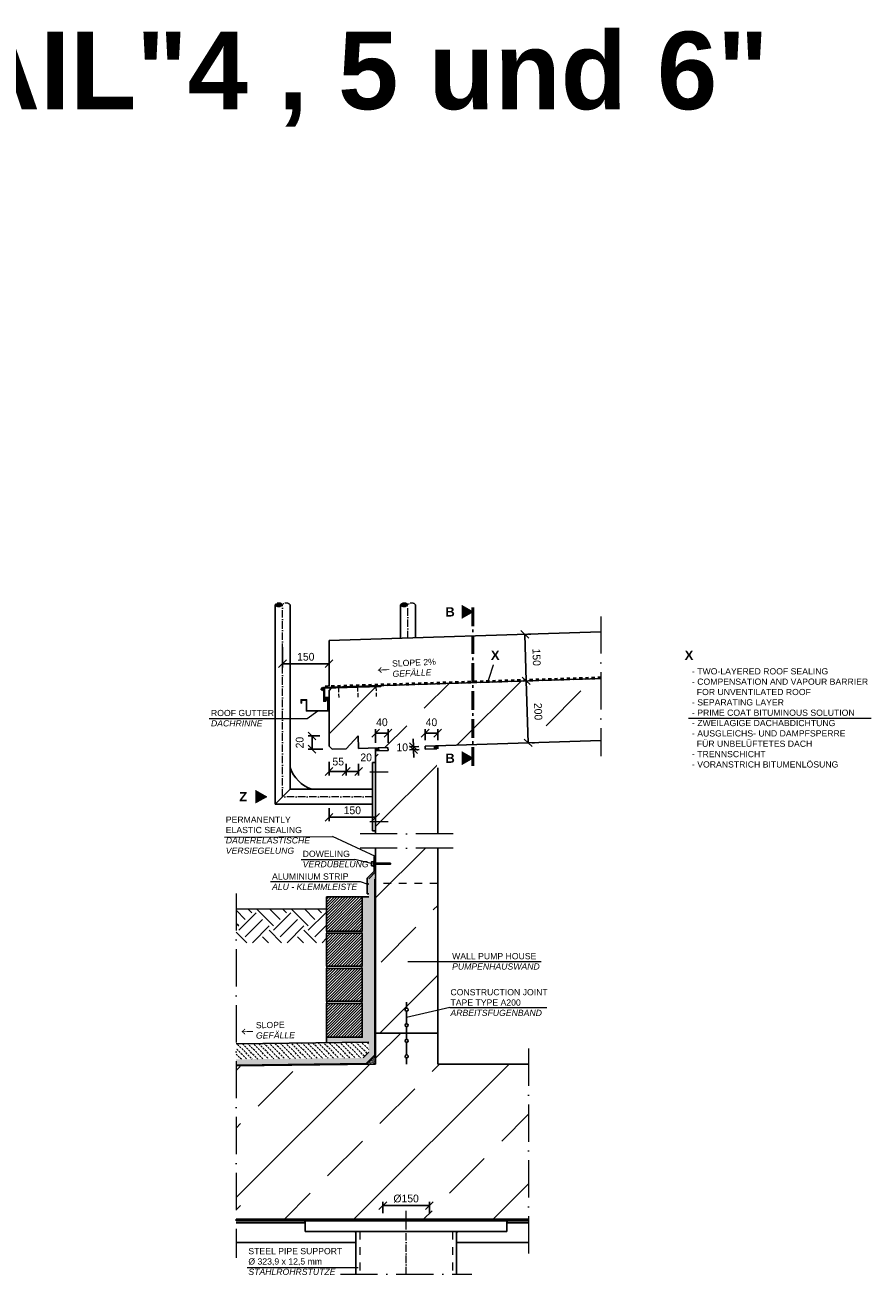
# Model space of a CAD drawing. Header units: millimetres. Extents: x 58700 to 76644, y 967 to 11123.
# Tile 252 of 256: x 63102 to 65830, y 7095 to 11123. Entities that reach past the tile are written whole.
import ezdxf

# ---------------------------------------------------------------- set-up
doc = ezdxf.new("R2010")
doc.units = ezdxf.units.MM
for name, pattern in [('ACAD_ISO10W100', [18, 12, -3, 0, -3]), ('JIS_02_1.0', [2, 1, -1]), ('MITTE2', [28.575, 19.05, -3.175, 3.175, -3.175])]:
    doc.linetypes.add(name, pattern=pattern)
doc.layers.add('0_0_1_im Papierbereich gezeichnet', color=7, linetype='Continuous')
doc.layers.add('Bemaßung', color=7, linetype='Continuous', lineweight=13)
doc.layers.add('Beschriftung', color=7, linetype='Continuous', lineweight=15)
doc.styles.add('LBB3.5M1000', font='isocp.shx', dxfattribs={"height": 3.5})
doc.dimstyles.new('DIN', dxfattribs={"dimtxt": 2.5, "dimasz": 2.5, "dimexe": 1.25, "dimexo": 0.625, "dimtad": 1, "dimtih": 1, "dimdec": 4, "dimdsep": 46, "dimlunit": 6, "dimtxsty": 'Standard', "dimcen": 2.5, "dimadec": 0, "dimazin": 0, "dimtfac": 1, "dimtdec": 4, "dimtmove": 0, "dimatfit": 3, "dimfxl": 0, "dimtvp": 1, "dimtolj": 1, "dimtzin": 0, "dimarcsym": 0})
pattern_1 = [(45, (27543.5, 66811.9), (-224.5064, 224.5064), []), (45, (27768, 66811.9), (-224.5064, 224.5064), [158.75, -79.375])]
pattern_2 = [(45, (151128.5, 66811.9), (-224.5064, 224.5064), []), (45, (151353, 66811.9), (-224.5064, 224.5064), [158.75, -79.375])]

# ---------------------------------------------------------------- blocks, each defined once
blk = doc.blocks.new('_Oblique')
at = {"color": 0, "linetype": 'ByBlock', "lineweight": -2}
blk.add_line((-0.5, -0.5), (0.5, 0.5), dxfattribs=at)
blk = doc.blocks.new('*D129')
at = {"layer": 'Bemaßung', "color": 0, "lineweight": -2, "transparency": 16777216}
for p, q in [((64256.2, 7294.8), (64256.2, 7331.2)), ((64256.2, 7318.7), (64406.2, 7318.7)), ((64406.2, 7294.8), (64406.2, 7331.2))]:
    blk.add_line(p, q, dxfattribs=at)
at = {"layer": 'DEFPOINTS', "color": 0, "transparency": 16777216}
for p in [(64406.2, 7318.7), (64256.2, 7274.8), (64406.2, 7274.8)]:
    blk.add_point(p, dxfattribs=at)
at = {"layer": 'Bemaßung', "color": 0, "lineweight": -2, "transparency": 16777216, "xscale": 25, "yscale": 25, "zscale": 25, "rotation": 180}
blk.add_blockref('_Oblique', (64256.2, 7318.7), dxfattribs=at)
at = {"layer": 'Bemaßung', "color": 0, "lineweight": -2, "transparency": 16777216, "xscale": 25, "yscale": 25, "zscale": 25}
blk.add_blockref('_Oblique', (64406.2, 7318.7), dxfattribs=at)
at = {"layer": 'Bemaßung', "color": 0, "transparency": 16777216, "insert": (64331.2, 7341.2), "char_height": 25, "attachment_point": 5}
blk.add_mtext('\\A1;%%c150', dxfattribs=at)
blk = doc.blocks.new('*D123')
at = {"layer": 'Bemaßung', "color": 0, "lineweight": -2, "transparency": 16777216}
for p, q in [((63932.7, 9118.1), (63932.7, 9052.3)), ((63932.7, 9064.8), (64082.7, 9064.8)), ((64082.7, 9093.9), (64082.7, 9052.3))]:
    blk.add_line(p, q, dxfattribs=at)
at = {"layer": 'DEFPOINTS', "color": 0, "transparency": 16777216}
for p in [(63932.7, 9138.1), (64082.7, 9113.9), (64082.7, 9064.8)]:
    blk.add_point(p, dxfattribs=at)
at = {"layer": 'Bemaßung', "color": 0, "lineweight": -2, "transparency": 16777216, "xscale": 25, "yscale": 25, "zscale": 25, "rotation": 180}
blk.add_blockref('_Oblique', (63932.7, 9064.8), dxfattribs=at)
at = {"layer": 'Bemaßung', "color": 0, "lineweight": -2, "transparency": 16777216, "xscale": 25, "yscale": 25, "zscale": 25}
blk.add_blockref('_Oblique', (64082.7, 9064.8), dxfattribs=at)
at = {"layer": 'Bemaßung', "color": 0, "transparency": 16777216, "insert": (64007.7, 9087.3), "char_height": 25, "attachment_point": 5}
blk.add_mtext('\\A1;150', dxfattribs=at)
blk = doc.blocks.new('*D130')
at = {"layer": 'Bemaßung', "color": 0, "lineweight": -2, "transparency": 16777216}
for p, q in [((64354.6, 8797.9), (64353.8, 8822.9)), ((64372.6, 8798.5), (64342.1, 8797.5)), ((64373, 8788.5), (64342.4, 8787.5)), ((64354.6, 8797.9), (64354.9, 8787.9)), ((64354.9, 8787.9), (64355.7, 8762.9))]:
    blk.add_line(p, q, dxfattribs=at)
at = {"layer": 'DEFPOINTS', "color": 0, "transparency": 16777216}
for p in [(64354.9, 8787.9), (64392.6, 8799.1), (64393, 8789.1)]:
    blk.add_point(p, dxfattribs=at)
at = {"layer": 'Bemaßung', "color": 0, "lineweight": -2, "transparency": 16777216, "xscale": 25, "yscale": 25, "zscale": 25}
for p, rotation in [((64354.6, 8797.9), 271.8477958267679), ((64354.9, 8787.9), 91.84779582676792)]:
    blk.add_blockref('_Oblique', p, dxfattribs=dict(at, rotation=rotation))
at = {"layer": 'Bemaßung', "color": 0, "transparency": 16777216, "insert": (64318.7, 8795.4), "char_height": 25, "attachment_point": 5}
blk.add_mtext('\\A1;10', dxfattribs=at)
blk = doc.blocks.new('*D131')
at = {"layer": 'Bemaßung', "color": 0, "lineweight": -2, "transparency": 16777216}
for p, q in [((64392.6, 8819.1), (64392.6, 8853.7)), ((64392.6, 8841.2), (64432.9, 8841.2)), ((64432.9, 8819.1), (64432.9, 8853.7))]:
    blk.add_line(p, q, dxfattribs=at)
at = {"layer": 'DEFPOINTS', "color": 0, "transparency": 16777216}
for p in [(64432.9, 8841.2), (64392.6, 8799.1), (64432.9, 8799.1)]:
    blk.add_point(p, dxfattribs=at)
at = {"layer": 'Bemaßung', "color": 0, "lineweight": -2, "transparency": 16777216, "xscale": 25, "yscale": 25, "zscale": 25, "rotation": 180}
blk.add_blockref('_Oblique', (64392.6, 8841.2), dxfattribs=at)
at = {"layer": 'Bemaßung', "color": 0, "lineweight": -2, "transparency": 16777216, "xscale": 25, "yscale": 25, "zscale": 25}
blk.add_blockref('_Oblique', (64432.9, 8841.2), dxfattribs=at)
at = {"layer": 'Bemaßung', "color": 0, "transparency": 16777216, "insert": (64412.8, 8876.2), "char_height": 25, "attachment_point": 5}
blk.add_mtext('\\A1;40', dxfattribs=at)
blk = doc.blocks.new('*D124')
at = {"layer": 'Bemaßung', "color": 0, "lineweight": -2, "transparency": 16777216}
for p, q in [((64232.9, 8810.3), (64232.9, 8853.7)), ((64232.9, 8841.2), (64272.8, 8841.2)), ((64272.8, 8810.3), (64272.8, 8853.7))]:
    blk.add_line(p, q, dxfattribs=at)
at = {"layer": 'DEFPOINTS', "color": 0, "transparency": 16777216}
for p in [(64272.8, 8841.2), (64232.9, 8790.3), (64272.8, 8790.3)]:
    blk.add_point(p, dxfattribs=at)
at = {"layer": 'Bemaßung', "color": 0, "lineweight": -2, "transparency": 16777216, "xscale": 25, "yscale": 25, "zscale": 25, "rotation": 180}
blk.add_blockref('_Oblique', (64232.9, 8841.2), dxfattribs=at)
at = {"layer": 'Bemaßung', "color": 0, "lineweight": -2, "transparency": 16777216, "xscale": 25, "yscale": 25, "zscale": 25}
blk.add_blockref('_Oblique', (64272.8, 8841.2), dxfattribs=at)
at = {"layer": 'Bemaßung', "color": 0, "transparency": 16777216, "insert": (64253.1, 8876.2), "char_height": 25, "attachment_point": 5}
blk.add_mtext('\\A1;40', dxfattribs=at)
blk = doc.blocks.new('*D125')
at = {"layer": 'Bemaßung', "color": 0, "lineweight": -2, "transparency": 16777216}
for p, q in [((64718.4, 9009.7), (64724.8, 8809.8)), ((64738.4, 9010.4), (64730.9, 9010.1)), ((64744.8, 8810.5), (64737.3, 8810.3))]:
    blk.add_line(p, q, dxfattribs=at)
at = {"layer": 'DEFPOINTS', "color": 0, "transparency": 16777216}
for p in [(64718.4, 9009.7), (64724.8, 8809.8), (64724.8, 8809.8)]:
    blk.add_point(p, dxfattribs=at)
at = {"layer": 'Bemaßung', "color": 0, "lineweight": -2, "transparency": 16777216, "xscale": 25, "yscale": 25, "zscale": 25}
for p, rotation in [((64718.4, 9009.7), 91.84779582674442), ((64724.8, 8809.8), 271.8477958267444)]:
    blk.add_blockref('_Oblique', p, dxfattribs=dict(at, rotation=rotation))
at = {"layer": 'Bemaßung', "color": 0, "transparency": 16777216, "insert": (64757, 8910.9), "char_height": 25, "attachment_point": 5, "rotation": 271.8478}
blk.add_mtext('\\A1;200', dxfattribs=at)
blk = doc.blocks.new('*D132')
at = {"layer": 'Bemaßung', "color": 0, "lineweight": -2, "transparency": 16777216}
for p, q in [((64718.4, 9009.7), (64713.6, 9159.7)), ((64733.5, 9160.3), (64726, 9160.1)), ((64738.4, 9010.4), (64730.9, 9010.1))]:
    blk.add_line(p, q, dxfattribs=at)
at = {"layer": 'DEFPOINTS', "color": 0, "transparency": 16777216}
for p in [(64713.6, 9159.7), (64713.6, 9159.7), (64718.4, 9009.7)]:
    blk.add_point(p, dxfattribs=at)
at = {"layer": 'Bemaßung', "color": 0, "lineweight": -2, "transparency": 16777216, "xscale": 25, "yscale": 25, "zscale": 25}
for p, rotation in [((64713.6, 9159.7), 91.84779582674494), ((64718.4, 9009.7), 271.8477958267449)]:
    blk.add_blockref('_Oblique', p, dxfattribs=dict(at, rotation=rotation))
at = {"layer": 'Bemaßung', "color": 0, "transparency": 16777216, "insert": (64751.6, 9085.9), "char_height": 25, "attachment_point": 5, "rotation": 271.8478}
blk.add_mtext('\\A1;150', dxfattribs=at)
blk = doc.blocks.new('*D133')
at = {"layer": 'Bemaßung', "color": 0, "lineweight": -2, "transparency": 16777216}
for p, q in [((64082.7, 8599.1), (64082.7, 8557.5)), ((64232.9, 8599.1), (64232.9, 8557.5)), ((64082.7, 8570), (64232.9, 8570))]:
    blk.add_line(p, q, dxfattribs=at)
at = {"layer": 'DEFPOINTS', "color": 0, "transparency": 16777216}
for p in [(64082.7, 8799.1), (64232.9, 8799.1), (64232.9, 8570)]:
    blk.add_point(p, dxfattribs=at)
at = {"layer": 'Bemaßung', "color": 0, "lineweight": -2, "transparency": 16777216, "xscale": 25, "yscale": 25, "zscale": 25, "rotation": 180}
blk.add_blockref('_Oblique', (64082.7, 8570), dxfattribs=at)
at = {"layer": 'Bemaßung', "color": 0, "lineweight": -2, "transparency": 16777216, "xscale": 25, "yscale": 25, "zscale": 25}
blk.add_blockref('_Oblique', (64232.9, 8570), dxfattribs=at)
at = {"layer": 'Bemaßung', "color": 0, "transparency": 16777216, "insert": (64157.8, 8592.5), "char_height": 25, "attachment_point": 5}
blk.add_mtext('\\A1;150', dxfattribs=at)
blk = doc.blocks.new('*D126')
at = {"layer": 'Bemaßung', "color": 0, "lineweight": -2, "transparency": 16777216}
for p, q in [((64082.7, 8749.1), (64082.7, 8705.2)), ((64082.7, 8717.7), (64138, 8717.7)), ((64138, 8740.9), (64138, 8705.2))]:
    blk.add_line(p, q, dxfattribs=at)
at = {"layer": 'DEFPOINTS', "color": 0, "transparency": 16777216}
for p in [(64082.7, 8799.1), (64138, 8790.9), (64138, 8717.7)]:
    blk.add_point(p, dxfattribs=at)
at = {"layer": 'Bemaßung', "color": 0, "lineweight": -2, "transparency": 16777216, "xscale": 25, "yscale": 25, "zscale": 25, "rotation": 180}
blk.add_blockref('_Oblique', (64082.7, 8717.7), dxfattribs=at)
at = {"layer": 'Bemaßung', "color": 0, "lineweight": -2, "transparency": 16777216, "xscale": 25, "yscale": 25, "zscale": 25}
blk.add_blockref('_Oblique', (64138, 8717.7), dxfattribs=at)
at = {"layer": 'Bemaßung', "color": 0, "transparency": 16777216, "insert": (64112.3, 8749.5), "char_height": 25, "attachment_point": 5}
blk.add_mtext('\\A1;55', dxfattribs=at)
blk = doc.blocks.new('*D134')
at = {"layer": 'Bemaßung', "color": 0, "lineweight": -2, "transparency": 16777216}
for p, q in [((64138, 8742.2), (64138, 8705.2)), ((64178, 8742.2), (64178, 8705.2)), ((64178, 8717.7), (64138, 8717.7))]:
    blk.add_line(p, q, dxfattribs=at)
at = {"layer": 'DEFPOINTS', "color": 0, "transparency": 16777216}
for p in [(64138, 8792.2), (64178, 8792.2), (64138, 8717.7)]:
    blk.add_point(p, dxfattribs=at)
at = {"layer": 'Bemaßung', "color": 0, "lineweight": -2, "transparency": 16777216, "xscale": 25, "yscale": 25, "zscale": 25, "rotation": 180}
blk.add_blockref('_Oblique', (64138, 8717.7), dxfattribs=at)
at = {"layer": 'Bemaßung', "color": 0, "lineweight": -2, "transparency": 16777216, "xscale": 25, "yscale": 25, "zscale": 25}
blk.add_blockref('_Oblique', (64178, 8717.7), dxfattribs=at)
at = {"layer": 'Bemaßung', "color": 0, "transparency": 16777216, "insert": (64202.3, 8763), "char_height": 25, "attachment_point": 5}
blk.add_mtext('\\A1;20', dxfattribs=at)
blk = doc.blocks.new('*D127')
at = {"layer": 'Bemaßung', "color": 0, "lineweight": -2, "transparency": 16777216}
for p, q in [((64052.7, 8832.2), (64015.5, 8832.2)), ((64028, 8832.2), (64028, 8789.5)), ((64063, 8789.5), (64015.5, 8789.5))]:
    blk.add_line(p, q, dxfattribs=at)
at = {"layer": 'DEFPOINTS', "color": 0, "transparency": 16777216}
for p in [(64082.7, 8832.2), (64028, 8789.5), (64093, 8789.5)]:
    blk.add_point(p, dxfattribs=at)
at = {"layer": 'Bemaßung', "color": 0, "lineweight": -2, "transparency": 16777216, "xscale": 25, "yscale": 25, "zscale": 25}
for p, rotation in [((64028, 8832.2), 90), ((64028, 8789.5), 270)]:
    blk.add_blockref('_Oblique', p, dxfattribs=dict(at, rotation=rotation))
at = {"layer": 'Bemaßung', "color": 0, "transparency": 16777216, "insert": (63988, 8810.8), "char_height": 25, "attachment_point": 5, "rotation": 90}
blk.add_mtext('\\A1;20', dxfattribs=at)

msp = doc.modelspace()

# ---------------------------------------------------------------- hatches: boundary and pattern name
at = {"linetype": 'MITTE2', "lineweight": 9}
h = msp.add_hatch(dxfattribs=at)
h.set_pattern_fill('ANSI31', color=253, scale=0.5)
h.set_pattern_definition([(45, (3175.6349, 416.1536), (-1.122532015, 1.122532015), [])])
h.paths.add_polyline_path([(63908.54573, 9254.87038), (63932.69573, 9254.87038, 0.4781130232)])
h.paths.add_polyline_path([(63932.69573, 9254.87038), (63908.54573, 9254.87038, 0.4781130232)])
h = msp.add_hatch(dxfattribs=at)
h.set_pattern_fill('ANSI31', color=253, scale=0.5)
h.set_pattern_definition([(45, (3580.1334, 416.1536), (-1.122532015, 1.122532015), [])])
h.paths.add_polyline_path([(64313.04421, 9254.87038), (64337.19421, 9254.87038, 0.4781130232)])
h.paths.add_polyline_path([(64337.19421, 9254.87038), (64313.04421, 9254.87038, 0.4781130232)])
at = {"lineweight": 13}
h = msp.add_hatch(dxfattribs=at)
h.set_pattern_fill('ANSI33', color=256, scale=50, style=0)
h.set_pattern_definition([(45, (149028.05, 43944.08), (-224.5064, 224.5064), []), (45, (149252.55, 43944.08), (-224.5064, 224.5064), [158.75, -79.375])])
h.paths.add_polyline_path([(64249.82617, 8994.62907), (64249.9229, 8991.63063), (64089.46638, 8986.4541), (64082.69573, 8979.23203), (64082.69573, 8799.13838), (64093.01298, 8789.46602), (64137.98958, 8790.91703), (64176.67899, 8832.18601), (64177.96878, 8792.20681), (64272.91938, 8795.27004), (64273.24182, 8785.27524), (64272.93498, 8785.26534), (64232.93498, 8770.26274), (64232.93498, 8516.29012), (64432.93498, 8516.29012), (64432.93498, 8790.42715), (64393.17942, 8789.14458), (64392.85698, 8799.13938), (64959.39747, 8817.41672), (64959.39747, 9017.52077)])
h = msp.add_hatch(color=256)
h.dxf.hatch_style = 1
h.paths.add_polyline_path([(64242.60733, 8794.29213), (64232.93498, 8793.98009), (64232.93498, 8783.97489), (64242.92978, 8784.29733)])
h = msp.add_hatch(color=256)
h.dxf.hatch_style = 1
h.paths.add_polyline_path([(64432.93498, 8800.43235), (64422.61773, 8800.0995), (64422.94018, 8790.1047), (64432.93498, 8790.42715)])
h = msp.add_hatch(dxfattribs=at)
h.set_pattern_fill('ANSI33', color=256, scale=50, style=0)
h.set_pattern_definition(pattern_1)
edge = h.paths.add_edge_path()
edge.add_line((64432.93498, 8471.00446), (64232.93498, 8471.00446))
edge.add_line((64232.93498, 8471.00446), (64232.93498, 8099.67753))
edge.add_arc((64310.78336, 7544.04132), 561.06325, 77.42516904, 97.97560922, ccw=False)
edge.add_line((64432.93498, 8091.64606), (64432.93498, 8471.00446))
for color, points in [(250, [(64232.92758, 8444.13684), (64227.92758, 8444.13684), (64227.92758, 8396.20791), (64205.50413, 8373.78445), (64205.50413, 8323.78445), (64210.50468, 8323.78451), (64210.50413, 8371.71338), (64232.92758, 8394.13684)]), (256, [(64232.92732, 8444.13671), (64231.67936, 8445.58462), (64231.36439, 8444.68226), (64231.04942, 8443.77989)]), (254, [(63782.93498, 7789.857), (63782.93498, 7784.85637), (64194.69898, 7790.09053), (64215.51056, 7810.90211), (64215.50415, 8369.64234), (64232.92795, 8387.06614), (64229.39242, 8390.60167), (64210.50413, 8371.71338), (64210.51054, 7812.97316), (64192.60189, 7795.06451)]), (250, [(63782.93498, 7784.85637), (63782.93498, 7774.85558), (64198.89365, 7780.14307), (64225.51061, 7806.76003), (64225.5042, 8365.50025), (64232.92811, 8372.92416), (64225.85704, 8379.99523), (64215.50415, 8369.64234), (64215.51056, 7810.90211), (64194.69898, 7790.09053)]), (253, [(63782.93498, 7771.37795), (63782.93498, 7768.95395), (64203.67072, 7774.42101), (64232.93465, 7803.68494), (64232.92811, 8372.92416), (64230.50414, 8370.50019), (64230.51063, 7804.68898), (64202.65344, 7776.83179)]), (254, [(63782.93498, 7774.85558), (63782.93498, 7771.37795), (64202.65344, 7776.83179), (64230.51063, 7804.68898), (64230.50414, 8370.50019), (64225.5042, 8365.50025), (64225.51061, 7806.76003), (64198.89365, 7780.14307)])]:
    msp.add_hatch(color=color).paths.add_polyline_path(points)
h = msp.add_hatch(dxfattribs=at)
h.set_pattern_fill('ANSI31', color=256, scale=0.4, style=0)
h.set_pattern_definition([(45, (46514.8569, -1738.3126), (-0.89802561, 0.89802561), [])])
h.paths.add_polyline_path([(64227.92758, 8418.60219), (64280.43525, 8418.60219), (64280.43525, 8421.74255), (64227.92758, 8421.74255)])
h = msp.add_hatch(color=0)
edge = h.paths.add_edge_path()
edge.add_arc((64208.01812, 8354.88995), 1.21198, 0, 360)
h = msp.add_hatch()
h.set_pattern_fill('AR-SAND', color=256, scale=0.2, style=0)
h.paths.add_polyline_path([(64210.5048, 8313.31713), (64189.50753, 8313.31713), (64189.50753, 8200.31713), (64189.50753, 8087.31713), (64189.50753, 7974.31713), (64189.50753, 7861.31713), (64074.50753, 7861.31713), (64074.50753, 7843.7533), (64210.51016, 7845.5707)])
h = msp.add_hatch(dxfattribs=at)
h.set_pattern_fill('ANSI31', color=0, scale=2, style=0)
h.set_pattern_definition([(45, (53271.4395, 1885.2426), (-4.490128, 4.490128), [])])
h.paths.add_polyline_path([(64189.50753, 8313.31713), (64074.50753, 8313.31713), (64074.50753, 8203.31713), (64189.50753, 8203.31713)])
h = msp.add_hatch()
h.set_pattern_fill('EARTH', color=253, scale=12.5, angle=45, style=0)
h.set_pattern_definition([(135, (89609.51, 45824.58), (-7e-15, 112.2532), [79.375, -79.375]), (135, (89630.56, 45845.63), (-7e-15, 112.2532), [79.375, -79.375]), (135, (89651.61, 45866.675), (-7e-15, 112.2532), [79.375, -79.375]), (45, (89651.61, 45880.71), (112.2532, 7e-15), [79.375, -79.375]), (45, (89630.56, 45901.754), (112.2532, 7e-15), [79.375, -79.375]), (45, (89609.51, 45922.8), (112.2532, 7e-15), [79.375, -79.375])])
h.paths.add_polyline_path([(64074.50753, 8165.71495), (64074.50753, 8274.80274), (63782.93498, 8274.80257), (63782.93498, 8165.71478)])
h = msp.add_hatch(dxfattribs=at)
h.set_pattern_fill('ANSI31', color=0, scale=2, style=0)
h.set_pattern_definition([(45, (53271.4395, 1772.2426), (-4.490128, 4.490128), [])])
h.paths.add_polyline_path([(64189.50753, 8196.31713), (64074.50753, 8196.31713), (64074.50753, 8090.31713), (64189.50753, 8090.31713)])
h = msp.add_hatch(dxfattribs=at)
h.set_pattern_fill('ANSI33', color=256, scale=50, style=0)
h.set_pattern_definition(pattern_1)
h.paths.add_polyline_path([(64432.93498, 8091.64606, 0.0899093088), (64232.93498, 8099.67753), (64232.93498, 7874.80127), (64332.93498, 7874.80127), (64332.93498, 7894.97421, -0.4142135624), (64327.93498, 7899.97421, -0.4142135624), (64332.93498, 7904.97421), (64332.93498, 7944.97421, -0.4142135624), (64327.93498, 7949.97421, -1), (64337.93498, 7949.97421, -0.4142135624), (64332.93498, 7944.97421), (64332.93498, 7904.97421, -0.4142135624), (64337.93498, 7899.97421, -0.4142135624), (64332.93498, 7894.97421), (64332.93498, 7874.80127), (64432.93498, 7874.80127)])
h = msp.add_hatch(dxfattribs=at)
h.set_pattern_fill('ANSI31', color=0, scale=2, style=0)
h.set_pattern_definition([(45, (53271.4395, 1659.2426), (-4.490128, 4.490128), [])])
h.paths.add_polyline_path([(64189.50753, 8083.31713), (64074.50753, 8083.31713), (64074.50753, 7977.31713), (64189.50753, 7977.31713)])
h = msp.add_hatch(dxfattribs=at)
h.set_pattern_fill('ANSI31', color=0, scale=2, style=0)
h.set_pattern_definition([(45, (53271.4395, 1546.2426), (-4.490128, 4.490128), [])])
h.paths.add_polyline_path([(64189.50753, 7970.31713), (64074.50753, 7970.31713), (64074.50753, 7861.31713), (64189.50753, 7861.31713)])
h = msp.add_hatch(dxfattribs=at)
h.set_pattern_fill('ANSI33', color=256, scale=50, style=0)
h.set_pattern_definition([(45, (-55752.3, -2632.45), (-224.5064, 224.5064), []), (45, (-55527.8, -2632.45), (-224.5064, 224.5064), [158.75, -79.375])])
h.paths.add_polyline_path([(64327.93498, 7799.62834, -0.4142135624), (64332.93498, 7804.62834), (64332.93498, 7844.62834, -0.4142135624), (64327.93498, 7849.62834, -1), (64337.93498, 7849.62834, -0.4142135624), (64332.93498, 7844.62834), (64332.93498, 7804.62834, -0.4142135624), (64337.93498, 7799.62834, -1)], flags=16)
edge = h.paths.add_edge_path()
edge.add_line((64725.69421, 7274.80127), (64725.69421, 7774.80127))
edge.add_line((64725.69421, 7774.80127), (64432.93498, 7774.80127))
edge.add_line((64432.93498, 7774.80127), (64432.93498, 7874.80127))
edge.add_line((64432.93498, 7874.80127), (64232.93498, 7874.80127))
edge.add_line((64232.93498, 7874.80127), (64232.93498, 7774.80127))
edge.add_line((64232.93498, 7774.80127), (63796.78167, 7768.97294))
edge.add_arc((64310.78336, 7544.04132), 561.06325, 156.3653939, 160.18636689)
edge.add_line((63782.93498, 7734.22032), (63782.93498, 7353.86232))
edge.add_arc((64310.78336, 7544.04132), 561.06325, 199.81363311, 208.67721757)
edge.add_line((63818.54179, 7274.80127), (64725.69421, 7274.80127))
h = msp.add_hatch(dxfattribs=at)
h.set_pattern_fill('BETON_UNBEWEHRT', color=256, scale=50, angle=90, pattern_type=2)
h.set_pattern_definition([(135, (-1e-11, -74.902), (-8.8388348, -8.8388348), [6.25, -3.125])])
h.paths.add_polyline_path([(64210.51016, 7845.5707), (63782.93498, 7839.857), (63782.93498, 7789.857), (64192.60189, 7795.06451), (64210.51054, 7812.97316)])
h = msp.add_hatch()
h.set_pattern_fill('AR-SAND', color=256, scale=0.05, style=0)
h.set_pattern_definition([(37.5, (50426.4966, -1738.3126), (-0.08000156, 2.44706619), [0, -1.9304, 0, -2.159, 0, -2.06375]), (7.5, (50426.4966, -1738.3126), (2.2476164, 3.5841255), [0, -1.0414, 0, -1.7399, 0, -0.66675]), (327.5, (50424.9345, -1738.3126), (3.95496185, 0.00718592), [0, -0.635, 0, -2.286, 0, -2.9845]), (317.5, (50424.9345, -1738.3126), (3.81778226, 1.1146466), [0, -0.3175, 0, -1.4986, 0, -1.7145])])
h.paths.add_polyline_path([(64232.93465, 7803.68494), (64203.67072, 7774.42101), (64232.93498, 7774.80127)])
h = msp.add_hatch(dxfattribs=at)
h.set_pattern_fill('ANSI33', color=256, scale=50, style=0)
h.set_pattern_definition(pattern_2)
edge = h.paths.add_edge_path()
edge.add_line((63782.93498, 7768.78791), (63782.93498, 7734.22032))
edge.add_arc((64310.78336, 7544.04132), 561.06325, 156.3653939, 160.18636689, ccw=False)
edge.add_line((63796.78167, 7768.97294), (63782.93498, 7768.78791))
h = msp.add_hatch(dxfattribs=at)
h.set_pattern_fill('ANSI33', color=256, scale=50, style=0)
h.set_pattern_definition(pattern_2)
edge = h.paths.add_edge_path()
edge.add_line((63782.93498, 7353.86232), (63782.93498, 7274.80127))
edge.add_line((63782.93498, 7274.80127), (63818.54179, 7274.80127))
edge.add_arc((64310.78336, 7544.04132), 561.06325, 199.81363311, 208.67721757, ccw=False)
h = msp.add_hatch()
h.set_pattern_fill('ANSI31', color=256, angle=90)
h.set_pattern_definition([(135, (-1e-11, -83.7406), (-2.24506403, -2.24506403), [])])
h.paths.add_polyline_path([(64256.15963, 7274.80127), (63782.93498, 7274.80127), (63782.93498, 7269.80127), (64256.15963, 7269.80127)])
h.paths.add_polyline_path([(64725.69421, 7274.80127), (64406.15963, 7274.80127), (64406.15963, 7269.80127), (64725.69421, 7269.80127)])
h = msp.add_hatch(color=256)
h.dxf.hatch_style = 1
h.paths.add_polyline_path([(64006.15963, 7265.80127), (64002.15963, 7269.80127), (64006.15963, 7269.80127)])
h = msp.add_hatch(color=256)
h.dxf.hatch_style = 1
h.paths.add_polyline_path([(64656.15963, 7265.80127), (64660.15963, 7269.80127), (64656.15963, 7269.80127)])
h = msp.add_hatch(color=256)
h.dxf.hatch_style = 1
h.paths.add_polyline_path([(64169.20963, 7230.80127), (64165.20963, 7234.80127), (64169.20963, 7234.80127)])
h = msp.add_hatch(color=256)
h.dxf.hatch_style = 1
h.paths.add_polyline_path([(64493.10963, 7230.80127), (64497.10963, 7234.80127), (64493.10963, 7234.80127)])
at = {"layer": 'Beschriftung'}
h = msp.add_hatch(color=256, dxfattribs=at)
h.dxf.hatch_style = 1
h.paths.add_polyline_path([(64545.80675, 9232.04344), (64503.38296, 9207.55006), (64503.38296, 9256.53683)])
h = msp.add_hatch(color=256, dxfattribs=at)
h.dxf.hatch_style = 1
h.paths.add_polyline_path([(64545.80675, 8760.49086), (64503.38296, 8735.99747), (64503.38296, 8784.98425)])
h = msp.add_hatch(color=256, dxfattribs=at)
h.dxf.hatch_style = 1
h.paths.add_polyline_path([(63880.72278, 8636.38436), (63838.29898, 8611.89098), (63838.29898, 8660.87775)])

# ---------------------------------------------------------------- linework, layer by layer
for p, q in [((63908.54573, 8612.23436), (63908.54573, 9254.87038)), ((63956.84573, 8660.53436), (63956.84573, 9254.87038)), ((64313.04421, 9146.74661), (64313.04421, 9254.87038)), ((64361.34421, 9148.30483), (64361.34421, 9254.87038)), ((64082.69573, 9139.31527), (64959.39747, 9167.59881)), ((64082.69573, 8992.23879), (64082.69573, 9139.31527)), ((64082.69573, 8979.23203), (64089.46638, 8986.4541)), ((64959.39747, 9017.52077), (64092.36808, 8989.54927)), ((64112.5812, 8987.19981), (64112.48447, 8990.19825)), ((64115.57964, 8987.29655), (64115.48291, 8990.29499)), ((64174.08328, 8989.18395), (64173.98654, 8992.18239)), ((64177.08172, 8989.28068), (64176.98498, 8992.27912)), ((64233.40244, 8991.09766), (64233.3057, 8994.0961)), ((64236.40088, 8991.1944), (64236.30414, 8994.19284)), ((64082.69573, 8799.13838), (64082.69573, 8979.23203)), ((64176.67899, 8832.18601), (64137.98958, 8790.91703)), ((64177.96878, 8792.20681), (64176.67899, 8832.18601)), ((64082.69573, 8799.13838), (64093.01298, 8789.46602)), ((64093.01298, 8789.46602), (64137.98958, 8790.91703)), ((64177.96878, 8792.20681), (64272.61253, 8795.26014)), ((64232.93498, 8516.29012), (64232.93498, 8793.98009)), ((64232.93498, 8783.97489), (64272.91418, 8785.26467)), ((64242.92978, 8784.29733), (64242.60733, 8794.29213)), ((64272.91418, 8785.26467), (64272.59173, 8795.25947)), ((64272.61253, 8795.26014), (64272.93498, 8785.26534)), ((64959.39747, 8817.41672), (64392.63333, 8799.13217)), ((64392.63333, 8799.13217), (64392.95578, 8789.13737)), ((64392.95578, 8789.13737), (64432.93498, 8790.42715)), ((64422.61773, 8800.0995), (64422.94018, 8790.1047)), ((64432.93498, 8516.29012), (64432.93498, 8800.43235)), ((64232.93498, 8746.38436), (64222.93498, 8746.38436)), ((64222.93498, 8746.38436), (64222.93498, 8526.38436)), ((63956.84573, 8660.53436), (63908.54573, 8612.23436)), ((63956.84573, 8660.53436), (64222.93498, 8660.53436)), ((63908.54573, 8612.23436), (64222.93498, 8612.23436)), ((64232.93498, 8526.38436), (64222.93498, 8526.38436)), ((64232.93498, 7774.80127), (64232.93498, 8471.00446)), ((64432.93498, 7774.80127), (64432.93498, 8471.00446)), ((64332.93498, 7974.80127), (64332.93498, 7954.97421)), ((64332.93498, 7944.97421), (64332.93498, 7904.97421)), ((64432.93498, 7874.80127), (64232.93498, 7874.80127)), ((64332.93498, 7894.97421), (64332.93498, 7854.62834)), ((63782.93498, 7839.857), (64210.51016, 7845.5707)), ((64332.93498, 7844.62834), (64332.93498, 7804.62834)), ((64332.93498, 7794.62834), (64332.93498, 7774.80127)), ((63782.93498, 7768.78791), (64232.93498, 7774.80127)), ((64432.93498, 7774.80127), (64725.69421, 7774.80127)), ((63782.81974, 7262.80127), (64006.15963, 7262.80127)), ((63782.93498, 7274.80127), (64725.69421, 7274.80127)), ((63782.93498, 7269.80127), (64725.69421, 7269.80127)), ((64006.15963, 7234.80127), (64006.15963, 7269.80127)), ((64256.15963, 7269.80127), (64256.15963, 7274.80127)), ((64406.15963, 7269.80127), (64406.15963, 7274.80127)), ((64656.15963, 7269.80127), (64656.15963, 7234.80127)), ((64656.15963, 7262.80127), (64725.69421, 7262.80127)), ((64656.15963, 7234.80127), (64006.15963, 7234.80127)), ((64169.20963, 7234.80127), (64169.20963, 7097.51177)), ((64493.10963, 7234.80127), (64493.10963, 7097.51177)), ((63782.93498, 7199.80127), (64169.20963, 7199.80127)), ((64493.10963, 7199.80127), (64725.69421, 7199.80127))]:
    msp.add_line(p, q)
at = {"linetype": 'ACAD_ISO10W100', "lineweight": 18, "ltscale": 2}
for p, q in [((63932.69573, 8636.38436), (63932.69573, 9254.87038)), ((64337.19421, 9147.52572), (64337.19421, 9254.87038)), ((64222.93498, 8636.38436), (63932.69573, 8636.38436)), ((64331.15963, 7097.51177), (64331.15963, 7302.7846))]:
    msp.add_line(p, q, dxfattribs=at)
at = {"linetype": 'ACAD_ISO10W100', "lineweight": 18, "ltscale": 10}
for p, q in [((64959.39747, 9217.59881), (64959.39747, 8767.41672)), ((64482.93498, 8516.29012), (64182.93498, 8516.29012)), ((64482.93498, 8471.00446), (64182.93498, 8471.00446)), ((63782.93498, 8324.80257), (63782.93498, 7149.80127)), ((64725.69421, 7824.80127), (64725.69421, 7149.80127)), ((64119.20963, 7097.51177), (64543.10963, 7097.51177))]:
    msp.add_line(p, q, dxfattribs=at)
at = {"color": 0, "lineweight": 9}
for p, q in [((64615.3356, 9070.33683), (64594.92432, 9007.76333)), ((64012.42425, 8888.17262, -475.00001), (64046.86801, 8913.69039, -475.00001)), ((65830.15039, 8888.48536), (65241.62485, 8888.48536)), ((64232.92729, 8444.13684), (64093.41219, 8508.43956, -475.00001)), ((64222.98477, 8420.27612, -475.00001), (64165.40907, 8434.49891, -475.00001)), ((64182.69613, 8363.58951, -475.00001), (64208.01812, 8354.88995, -475.00001)), ((64471.73739, 7956.5824, -475.00001), (64332.93498, 7924.97421))]:
    msp.add_line(p, q, dxfattribs=at)
at = {"linetype": 'JIS_02_1.0', "lineweight": 50, "ltscale": 10}
for p in [(64057.27656, 8979.82692), (64959.39747, 9019.52181)]:
    msp.add_line(p, (64067.5155, 8990.74854), dxfattribs=at)
at = {"linetype": 'ACAD_ISO10W100', "lineweight": 9}
for p, q in [((64115.09804, 8955.7053), (64113.87075, 8993.74745)), ((64176.60011, 8957.68944), (64175.37282, 8995.73159)), ((64235.91927, 8959.60315), (64234.69198, 8997.6453))]:
    msp.add_line(p, q, dxfattribs=at)
at = {"color": 253, "linetype": 'ACAD_ISO10W100', "lineweight": 18, "ltscale": 5}
for p, q in [((64213.95607, 8716.38436), (64273.01722, 8716.38436)), ((64213.95607, 8556.38436), (64273.01722, 8556.38436))]:
    msp.add_line(p, q, dxfattribs=at)
at = {"color": 250}
for p, q in [((64232.92758, 8444.13684), (64227.92758, 8444.13684)), ((64227.92758, 8444.13684), (64227.92758, 8396.20791)), ((64232.92758, 8394.13684), (64232.92758, 8444.13684)), ((64227.92758, 8396.20791), (64205.50413, 8373.78445)), ((64232.92758, 8394.13684), (64210.50413, 8371.71338)), ((64205.50413, 8373.78445), (64205.50413, 8323.78445)), ((64205.50413, 8323.78445), (64210.50468, 8323.78451))]:
    msp.add_line(p, q, dxfattribs=at)
at = {"linetype": 'JIS_02_1.0', "lineweight": 18, "ltscale": 25}
for p, q in [((64432.93498, 8357.15774), (64232.93498, 8357.15774)), ((64181.70963, 7234.80127), (64181.70963, 7097.51177)), ((64480.60963, 7234.80127), (64480.60963, 7097.51177))]:
    msp.add_line(p, q, dxfattribs=at)
at = {"color": 0}
for p, q in [((64189.50753, 8313.31713), (64210.5048, 8313.31713)), ((64074.50753, 7861.31713), (64074.50753, 7843.7533))]:
    msp.add_line(p, q, dxfattribs=at)
at = {"color": 253, "linetype": 'ACAD_ISO10W100', "lineweight": 13, "ltscale": 25}
msp.add_line((63782.93498, 8274.80257), (64074.50753, 8274.80257), dxfattribs=at)
at = {"color": 254}
msp.add_line((64210.51054, 7812.97316), (64192.60189, 7795.06451), dxfattribs=at)
at = {"color": 253}
for p, q in [((64230.51063, 7804.68898), (64202.65344, 7776.83179)), ((64232.93498, 7803.68527), (64203.67072, 7774.42101))]:
    msp.add_line(p, q, dxfattribs=at)
msp.add_lwpolyline([(64068.36679, 8946.6185), (64068.36679, 8985.7734), (64249.9229, 8991.63063), (64249.82617, 8994.62907), (64065.78664, 8988.69172), (64065.78664, 8943.9185), (64071.43635, 8943.93925), (64076.07345, 8952.6185), (64073.37345, 8952.6185), (64069.87345, 8946.6185), (64068.36445, 8946.6185)])
for points in [[(64078.76895, 8913.64095), (64010.16895, 8913.64095), (64010.16895, 8948.64095), (63992.76895, 8948.64095), (63992.76895, 8937.94095), (63993.46895, 8937.94095), (63993.46895, 8947.94095), (64009.46895, 8947.94095), (64009.46895, 8912.94095), (64079.46895, 8912.94095), (64079.46895, 8955.64095), (64068.76895, 8955.64095), (64068.76895, 8946.94095), (64069.46895, 8946.94095), (64069.46895, 8954.94095), (64078.76895, 8954.94095)], [(64006.15963, 7265.80127), (64006.15963, 7269.80127), (64002.15963, 7269.80127)], [(64656.15963, 7265.80127), (64656.15963, 7269.80127), (64660.15963, 7269.80127)], [(64169.20963, 7230.80127), (64169.20963, 7234.80127), (64165.20963, 7234.80127)], [(64493.10963, 7230.80127), (64493.10963, 7234.80127), (64497.10963, 7234.80127)]]:
    msp.add_lwpolyline(points, close=True)
at = {"color": 0, "lineweight": 9, "elevation": -475.00001}
for points in [[(63696.15111, 8888.17262), (64012.42425, 8888.17262)], [(63745.43017, 8506.49446), (64093.41219, 8508.43956)], [(63992.78478, 8434.49891), (64165.40907, 8434.49891)], [(63893.92165, 8363.58951), (64182.69613, 8363.58951)], [(64336.7729, 8104.9885), (64766.83199, 8104.9885)], [(64471.73739, 7956.5824), (64784.91633, 7956.5824)], [(63818.15022, 7119.24035), (64176.88636, 7119.22585)]]:
    msp.add_lwpolyline(points, dxfattribs=at)
at = {"color": 253}
for points in [[(64230.51063, 7804.68898), (64230.50414, 8370.50019)], [(63782.93498, 7771.37795), (64202.65344, 7776.83179)]]:
    msp.add_lwpolyline(points, dxfattribs=at)
at = {"color": 0}
for points in [[(64189.50753, 8313.31713), (64074.50753, 8313.31713), (64074.50753, 8203.31713), (64189.50753, 8203.31713), (64189.50753, 8313.31713)], [(64189.50753, 8196.31713), (64074.50753, 8196.31713), (64074.50753, 8090.31713), (64189.50753, 8090.31713), (64189.50753, 8196.31713)], [(64189.50753, 8083.31713), (64074.50753, 8083.31713), (64074.50753, 7977.31713), (64189.50753, 7977.31713), (64189.50753, 8083.31713)], [(64189.50753, 7970.31713), (64074.50753, 7970.31713), (64074.50753, 7861.31713), (64189.50753, 7861.31713), (64189.50753, 7970.31713)]]:
    msp.add_lwpolyline(points, dxfattribs=at)
msp.add_circle((64208.01812, 8354.88995, -475.00001), 1.21198, dxfattribs=at)
for centre in [(64332.93498, 7949.97421), (64332.93498, 7899.97421), (64332.93498, 7849.62834), (64332.93498, 7799.62834)]:
    msp.add_circle(centre, 5)
at = {"color": 253, "linetype": 'MITTE2', "lineweight": 9}
for centre, start, end in [((63920.62073, 9245.12922), 38.89385859, 141.10614141), ((63920.62073, 9264.61154), 218.89385859, 321.10614141), ((63944.77073, 9245.12922), 38.89385859, 141.10614141), ((64325.11921, 9245.12922), 38.89385859, 141.10614141), ((64325.11921, 9264.61154), 218.89385859, 321.10614141), ((64349.26921, 9245.12922), 38.89385859, 141.10614141)]:
    msp.add_arc(centre, 15.51437, start, end, dxfattribs=at)
for centre, start, end in [((64071.92911, 8199.81713), 306.37876859, 53.62123141), ((64192.08595, 8199.81713), 126.3787686, 233.6212314), ((64071.92911, 8086.81713), 306.37876859, 53.62123141), ((64192.08595, 8086.81713), 126.3787686, 233.6212314), ((64071.92911, 7973.81713), 306.37876859, 53.62123141), ((64192.08595, 7973.81713), 126.3787686, 233.6212314)]:
    msp.add_arc(centre, 4.34721, start, end)
at = {"layer": '0_0_1_im Papierbereich gezeichnet'}
for points in [[(64219.91719, 8413.788), (64226.84509, 8413.788), (64226.84509, 8426.55674), (64219.91719, 8426.55674)], [(64226.84509, 8410.75814), (64227.92758, 8410.75814), (64227.92758, 8429.5866), (64226.84509, 8429.5866)], [(64227.92758, 8418.60219), (64280.43525, 8418.60219), (64280.43525, 8421.74255), (64227.92758, 8421.74255)]]:
    msp.add_lwpolyline(points, close=True, dxfattribs=at)
msp.add_lwpolyline([(63782.93498, 7771.37795), (64202.65344, 7776.83179)], dxfattribs=at)
at = {"layer": 'Beschriftung', "linetype": 'ACAD_ISO10W100', "lineweight": 50, "ltscale": 5}
msp.add_line((64545.80675, 8735.99747), (64545.80675, 9256.53683), dxfattribs=at)
at = {"layer": 'Beschriftung'}
for points in [[(64545.80675, 9232.04344), (64503.38296, 9207.55006), (64503.38296, 9256.53683)], [(64545.80675, 8760.49086), (64503.38296, 8735.99747), (64503.38296, 8784.98425)], [(63880.72278, 8636.38436), (63838.29898, 8611.89098), (63838.29898, 8660.87775)]]:
    msp.add_lwpolyline(points, close=True, dxfattribs=at)

# ---------------------------------------------------------------- texts
at = {"color": 0, "attachment_point": 1, "style": 'LBB3.5M1000'}
for s, insert, char_height, width, rotation in [('{\\fArial|b0|i0|c0|p34;SLOPE 2%\\fMS Shell Dlg|b0|i0|c0|p0;\\P\\fArial|b0|i1|c0|p34;GEFÄLLE}', (64285.39059, 9075.56937), 20, 154.9230709, 2.50625723), ('{\\fSimSun|b0|i0|c134|p2;←}', (64237.68647, 9058.76608), 30, 40.1303456, 2.50625723), ('{\\fArial|b0|i0|c0|p34;SLOPE\\fMS Shell Dlg|b0|i0|c0|p0;\\P\\fArial|b0|i1|c0|p34;GEFÄLLE}', (63846.49868, 7910.18993), 20, 97.5162368, 0.6624164), ('{\\fSimSun|b0|i0|c134|p2;←}', (63798.28811, 7893.69507), 30, 40.1303456, 0.6624164)]:
    msp.add_mtext(s, dxfattribs=dict(at, insert=insert, char_height=char_height, width=width, rotation=rotation))
at = {"color": 0, "char_height": 20, "attachment_point": 1, "style": 'LBB3.5M1000'}
for s, insert, width in [('{\\fArial|b0|i0|c0|p34;- TWO-LAYERED ROOF SEALING\\P- COMPENSATION AND VAPOUR BARRIER\\P  FOR UNVENTILATED ROOF\\P- SEPARATING LAYER\\P- PRIME COAT BITUMINOUS SOLUTION\\P- ZWEILAGIGE DACHABDICHTUNG\\P- AUSGLEICHS- UND DAMPFSPERRE\\P  FÜR UNBELÜFTETES DACH\\P- TRENNSCHICHT\\P- VORANSTRICH BITUMENLÖSUNG}', (65252.84604, 9050.55415, -475.00001), 574.8655854), ('{\\fArial|b0|i0|c0|p34;ROOF GUTTER\\P\\fArial|b0|i1|c0|p34;DACHRINNE}', (63701.91799, 8916.23172, -475.00001), 511.3464847), ('{\\fArial|b0|i0|c0|p34;PERMANENTLY \\PELASTIC SEALING\\P\\fArial|b0|i1|c0|p34;DAUERELASTISCHE \\PVERSIEGELUNG}', (63749.68494, 8572.47459, -475.00001), 284.5123031), ('{\\fArial|b0|i0|c0|p34;DOWELING\\P\\fArial|b0|i1|c0|p34;VERDÜBELUNG}', (63997.65407, 8462.34978, -475.00001), 385.7696614), ('{\\fArial|b0|i0|c0|p34;ALUMINIUM STRIP\\P\\fArial|b0|i1|c0|p34;ALU - KLEMMLEISTE}', (63898.81084, 8389.39758, -475.00001), 385.7696614), ('{\\fArial|b0|i0|c0|p34;WALL PUMP HOUSE\\P\\fArial|b0|i1|c0|p34;PUMPENHAUSWAND}', (64479.44377, 8132.57936, -475.00001), 385.7696614), ('{\\fArial|b0|i0|c0|p34;CONSTRUCTION JOINT TAPE TYPE A200\\P\\fArial|b0|i1|c0|p34;ARBEITSFUGENBAND}', (64474.17883, 8016.4281, -475.00001), 385.7696614), ('{\\fArial|b0|i0|c0|p34;STEEL PIPE SUPPORT\\P%%C 323,9 x 12,5 mm\\P\\fArial|b0|i1|c0|p34;STAHLROHRSTÜTZE}', (63822.48271, 7182.0466, -475.00001), 385.7696614)]:
    msp.add_mtext(s, dxfattribs=dict(at, insert=insert, width=width))
at = {"layer": 'Beschriftung', "insert": (62200.2103, 11101.96215), "char_height": 250, "width": 3336.7850883, "attachment_point": 1, "style": 'LBB3.5M1000'}
msp.add_mtext('{\\fArial|b1|i0|c0|p34;DETAIL"4 , 5 und 6"}', dxfattribs=at)

# ---------------------------------------------------------------- dimensions: what is measured, and where the dimension line sits
at = {"layer": 'Bemaßung'}
for base, p1, p2, angle, picture, middle in [((64713.55518, 9159.66762), (64718.39185, 9009.74562), (64713.55518, 9159.66762), 91.84779583, '*D132', (64751.55416, 9085.8545)), ((64724.84076, 8809.84961), (64718.39185, 9009.74562), (64724.84076, 8809.84961), 271.84779583, '*D125', (64756.96775, 8910.9381)), ((64354.88443, 8787.90914), (64392.63333, 8799.13217), (64392.95578, 8789.13737), 271.84779583, '*D130', (64318.6576, 8795.3889))]:
    dim = msp.add_linear_dim(base=base, p1=p1, p2=p2, angle=angle, dimstyle='DIN', override={"dimscale": 10, "dimexo": 2, "dimgap": 1, "dimblk1": 'Oblique', "dimblk2": 'Oblique', "dimsah": 1, "dimtmove": 2}, dxfattribs=at)
    dim.commit()
    dim.dimension.update_dxf_attribs({"geometry": picture, "text_midpoint": middle, "dimtype": 161})
dim = msp.add_linear_dim(base=(64082.69573, 9064.80079), p1=(63932.69573, 9138.08436), p2=(64082.69573, 9113.93436), dimstyle='DIN', override={"dimscale": 10, "dimexo": 2, "dimgap": 1, "dimblk1": 'Oblique', "dimblk2": 'Oblique', "dimsah": 1}, dxfattribs=at)
dim.commit()
dim.dimension.update_dxf_attribs({"geometry": '*D123', "text_midpoint": (64007.69573, 9087.30079)})
for base, p1, p2, text, override, picture, middle in [((64272.75295, 8841.21374), (64232.93498, 8790.26207), (64272.75295, 8790.26207), '40', {"dimscale": 10, "dimexo": 2, "dimgap": 1, "dimblk1": 'Oblique', "dimblk2": 'Oblique', "dimsah": 1, "dimtmove": 2}, '*D124', (64253.0858, 8876.20885)), ((64432.93498, 8841.21374), (64392.63333, 8799.13217), (64432.93498, 8799.13217), '40', {"dimscale": 10, "dimexo": 2, "dimgap": 1, "dimblk1": 'Oblique', "dimblk2": 'Oblique', "dimsah": 1, "dimtmove": 2}, '*D131', (64412.78415, 8876.20885)), ((64137.98958, 8717.66009), (64082.69573, 8799.13838), (64137.98958, 8790.91703), '55', {"dimscale": 10, "dimexo": 5, "dimgap": 1, "dimblk1": 'Oblique', "dimblk2": 'Oblique', "dimsah": 1, "dimtmove": 2}, '*D126', (64112.28368, 8749.47499)), ((64137.98958, 8717.66009), (64177.96878, 8792.20681), (64137.98958, 8792.20681), '20', {"dimscale": 10, "dimexo": 5, "dimgap": 1, "dimblk1": 'Oblique', "dimblk2": 'Oblique', "dimsah": 1, "dimtmove": 2}, '*D134', (64202.28514, 8763.00886))]:
    dim = msp.add_linear_dim(base=base, p1=p1, p2=p2, text=text, dimstyle='DIN', override=override, dxfattribs=at)
    dim.commit()
    dim.dimension.update_dxf_attribs({"geometry": picture, "text_midpoint": middle, "dimtype": 160})
dim = msp.add_linear_dim(base=(64028.03127, 8789.46602), p1=(64082.69573, 8832.18601), p2=(64093.01298, 8789.46602), angle=90, text='20', dimstyle='DIN', override={"dimscale": 10, "dimexo": 3, "dimgap": 1, "dimblk1": 'Oblique', "dimblk2": 'Oblique', "dimsah": 1, "dimtmove": 2}, dxfattribs=at)
dim.commit()
dim.dimension.update_dxf_attribs({"geometry": '*D127', "text_midpoint": (63988.03127, 8810.82602)})
dim = msp.add_linear_dim(base=(64406.15963, 7318.69563), p1=(64256.15963, 7274.80127), p2=(64406.15963, 7274.80127), text='%%c150', dimstyle='DIN', override={"dimscale": 10, "dimexo": 2, "dimgap": 1, "dimblk1": 'Oblique', "dimblk2": 'Oblique', "dimsah": 1}, dxfattribs=at)
dim.commit()
dim.dimension.update_dxf_attribs({"geometry": '*D129', "text_midpoint": (64331.15963, 7341.19563)})

# ---------------------------------------------------------------- next in the draw order: texts
at = {"layer": 'Beschriftung', "char_height": 30, "width": 48.9867773, "attachment_point": 1, "style": 'LBB3.5M1000', "bg_fill": 2}
for s, insert in [('\\pi11.929;{\\fArial|b1|i0|c0|p34;B}', (64445.83932, 9247.10658)), ('\\pi10.547;{\\fArial|b1|i0|c0|p34;X}', (64593.94502, 9107.33371)), ('\\pi10.547;{\\fArial|b1|i0|c0|p34;X}', (65218.74874, 9107.33371)), ('\\pi11.929;{\\fArial|b1|i0|c0|p34;B}', (64445.83932, 8775.55399)), ('\\pi12.307;{\\fArial|b1|i0|c0|p34;Z}', (63780.75534, 8651.4475))]:
    msp.add_mtext(s, dxfattribs=dict(at, insert=insert))

# ---------------------------------------------------------------- next in the draw order: linework, layer by layer
msp.add_lwpolyline([(64026.84573, 8660.53436, -0.2290325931), (63956.84573, 8730.53436), (63956.84573, 8660.53436)], format="xyb", close=True)

# ---------------------------------------------------------------- next in the draw order: dimensions: what is measured, and where the dimension line sits
at = {"layer": 'Bemaßung'}
dim = msp.add_linear_dim(base=(64232.93498, 8569.95777), p1=(64082.69573, 8799.13838), p2=(64232.93498, 8799.13838), text='150', dimstyle='DIN', override={"dimscale": 10, "dimexo": 20, "dimgap": 1, "dimblk1": 'Oblique', "dimblk2": 'Oblique', "dimsah": 1, "dimtmove": 2}, dxfattribs=at)
dim.commit()
dim.dimension.update_dxf_attribs({"geometry": '*D133', "text_midpoint": (64157.81535, 8592.45777)})

doc.saveas('drawing.dxf')
